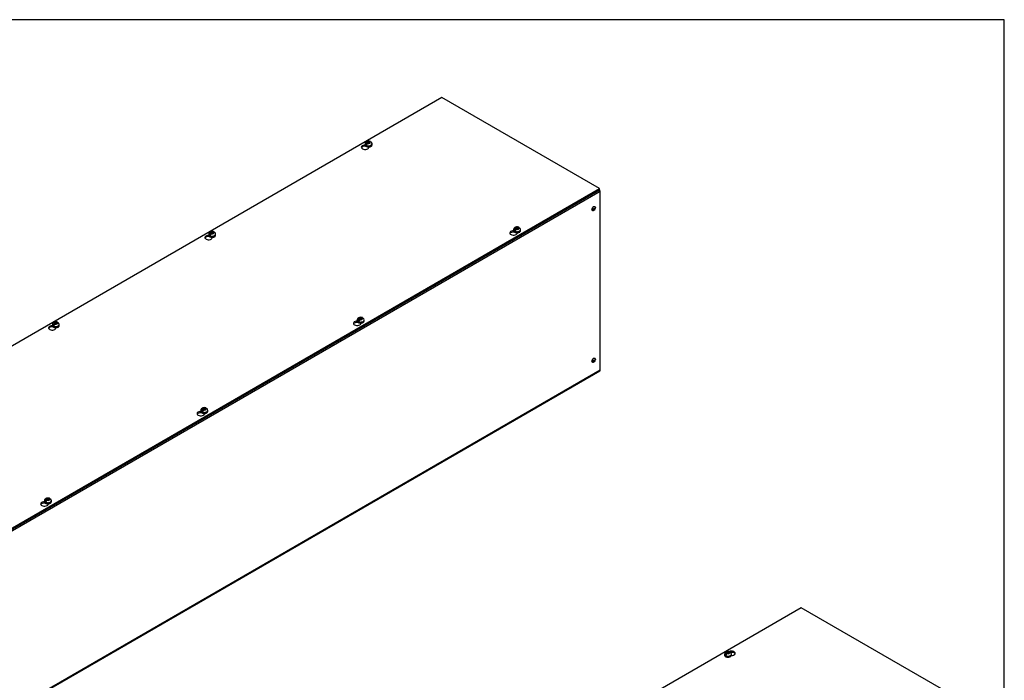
# Model space of a CAD drawing. Header units: inches. Extents: x 1 to 299, y -2 to 199.
# Tile 9 of 9: x 246 to 299, y 163 to 199. Entities that reach past the tile are written whole.
import ezdxf

# ---------------------------------------------------------------- set-up
doc = ezdxf.new("R2010")
doc.units = ezdxf.units.IN
doc.header["$MEASUREMENT"] = 0
for name, color, linetype in [('COM56315-3', 7, 'Continuous'), ('COM56318-3', 7, 'Continuous'), ('Default', 7, 'Continuous'), ('SCS19515', 7, 'Continuous')]:
    doc.layers.add(name, color=color, linetype=linetype)

# ---------------------------------------------------------------- blocks, each defined once
blk = doc.blocks.new('SE2')
at = {"layer": 'COM56315-3', "color": 7, "linetype": 'Continuous'}
for p, q in [((277.484, 189.617), (192.631, 140.627)), ((277.484, 179.937), (277.484, 189.617)), ((192.608, 130.897), (277.461, 179.887)), ((192.631, 130.947), (277.484, 179.937))]:
    blk.add_line(p, q, dxfattribs=at)
for centre, major_axis, start_param, end_param in [((277.407, 189.661), (0.054, -0.0935), 0.785398, 1.92132), ((277.079, 188.714), (0.067, 0.115), 3.534412, 5.890366), ((277.079, 180.49), (0.067, 0.115), 3.534412, 5.890366), ((277.407, 179.981), (-0.054, 0.0935), 3.141593, 3.926991)]:
    blk.add_ellipse(centre, major_axis=major_axis, ratio=0.57735, start_param=start_param, end_param=end_param, dxfattribs=at)
for centre in [(277.13, 188.685), (277.13, 180.461)]:
    blk.add_ellipse(centre, major_axis=(0.066, 0.115), ratio=0.57735, dxfattribs=at)
at = {"layer": 'COM56318-3', "color": 7, "linetype": 'Continuous'}
for p, q in [((268.896, 194.701), (226.514, 170.232)), ((277.439, 189.769), (268.896, 194.701)), ((264.751, 192.066), (264.751, 192.092)), ((264.751, 192.066), (264.767, 192.075)), ((264.928, 191.999), (264.928, 192.027)), ((235.057, 165.3), (277.439, 189.769)), ((235.057, 165.236), (277.439, 189.705)), ((277.439, 189.705), (277.439, 189.769)), ((256.266, 187.167), (256.266, 187.193)), ((256.266, 187.167), (256.281, 187.176)), ((256.443, 187.1), (256.443, 187.128)), ((272.808, 187.414), (272.808, 187.441)), ((272.808, 187.414), (272.824, 187.423)), ((272.985, 187.347), (272.985, 187.376)), ((247.781, 182.268), (247.781, 182.294)), ((247.781, 182.268), (247.796, 182.277)), ((247.958, 182.201), (247.958, 182.229)), ((264.323, 182.515), (264.323, 182.542)), ((264.323, 182.515), (264.338, 182.524)), ((264.5, 182.448), (264.5, 182.477)), ((255.838, 177.616), (255.838, 177.643)), ((255.838, 177.616), (255.853, 177.625)), ((256.014, 177.549), (256.014, 177.578)), ((247.352, 172.717), (247.352, 172.744)), ((247.352, 172.717), (247.368, 172.726)), ((247.529, 172.65), (247.529, 172.679))]:
    blk.add_line(p, q, dxfattribs=at)
for centre, major_axis, start_param, end_param in [((264.727, 192.013), (0.203, 0), 1.537047, 6.405229), ((264.727, 191.949), (-0.203, 0), 4.590345, 6.008059), ((256.241, 187.114), (0.203, 0), 1.537047, 6.405229), ((256.241, 187.05), (-0.203, 0), 4.590345, 6.008059), ((272.783, 187.362), (0.203, 0), 1.537047, 6.405229), ((272.783, 187.298), (-0.203, 0), 4.590345, 6.008059), ((247.756, 182.215), (0.203, 0), 1.537047, 6.405229), ((247.756, 182.151), (-0.203, 0), 4.590345, 6.008059), ((264.298, 182.463), (0.203, 0), 1.537047, 6.405229), ((264.298, 182.399), (-0.203, 0), 4.590345, 6.008059), ((255.813, 177.564), (0.203, 0), 1.537047, 6.405229), ((255.813, 177.5), (-0.203, 0), 4.590345, 6.008059), ((247.328, 172.665), (0.203, 0), 1.537047, 6.405229), ((247.328, 172.601), (-0.203, 0), 4.590345, 6.008059)]:
    blk.add_ellipse(centre, major_axis=major_axis, ratio=0.57735, start_param=start_param, end_param=end_param, dxfattribs=at)
at = {"layer": 'SCS19515', "color": 7, "linetype": 'Continuous'}
for p, q in [((264.963, 192.317), (264.933, 192.299)), ((264.732, 192.194), (264.732, 192.145)), ((264.839, 192.184), (264.768, 192.143)), ((264.863, 192.259), (264.832, 192.241)), ((264.863, 192.299), (264.933, 192.299)), ((264.863, 192.259), (264.863, 192.299)), ((264.863, 192.259), (264.863, 192.208)), ((264.863, 192.238), (264.933, 192.238)), ((264.875, 192.217), (264.905, 192.235)), ((264.975, 192.235), (264.905, 192.235)), ((264.933, 192.238), (264.933, 192.299)), ((264.975, 192.263), (264.933, 192.238)), ((264.975, 192.275), (265.006, 192.293)), ((264.975, 192.275), (264.975, 192.235)), ((265.107, 192.145), (265.107, 192.194)), ((272.788, 187.542), (272.788, 187.493)), ((272.896, 187.533), (272.825, 187.491)), ((272.92, 187.608), (272.889, 187.59)), ((272.92, 187.648), (272.989, 187.648)), ((272.92, 187.608), (272.92, 187.648)), ((272.92, 187.608), (272.92, 187.557)), ((272.92, 187.587), (272.989, 187.587)), ((272.931, 187.565), (272.962, 187.583)), ((273.032, 187.583), (272.962, 187.583)), ((273.02, 187.666), (272.989, 187.648)), ((272.989, 187.587), (272.989, 187.648)), ((273.032, 187.611), (272.989, 187.587)), ((273.032, 187.623), (273.063, 187.641)), ((273.032, 187.623), (273.032, 187.583)), ((273.163, 187.493), (273.163, 187.542)), ((256.246, 187.295), (256.246, 187.246)), ((256.354, 187.285), (256.283, 187.244)), ((256.378, 187.36), (256.347, 187.342)), ((256.378, 187.4), (256.447, 187.4)), ((256.378, 187.36), (256.378, 187.4)), ((256.378, 187.36), (256.378, 187.309)), ((256.378, 187.339), (256.447, 187.339)), ((256.389, 187.318), (256.42, 187.336)), ((256.49, 187.336), (256.42, 187.336)), ((256.478, 187.418), (256.447, 187.4)), ((256.447, 187.339), (256.447, 187.4)), ((256.49, 187.364), (256.447, 187.339)), ((256.49, 187.376), (256.521, 187.394)), ((256.49, 187.376), (256.49, 187.336)), ((256.621, 187.246), (256.621, 187.295)), ((264.435, 182.709), (264.404, 182.691)), ((264.435, 182.749), (264.504, 182.749)), ((264.435, 182.709), (264.435, 182.749)), ((264.435, 182.709), (264.435, 182.658)), ((264.535, 182.767), (264.504, 182.749)), ((264.504, 182.688), (264.504, 182.749)), ((264.547, 182.712), (264.504, 182.688)), ((264.547, 182.724), (264.577, 182.742)), ((264.547, 182.724), (264.547, 182.684)), ((247.761, 182.396), (247.761, 182.347)), ((247.869, 182.386), (247.797, 182.345)), ((247.892, 182.461), (247.862, 182.443)), ((247.892, 182.501), (247.962, 182.501)), ((247.892, 182.461), (247.892, 182.501)), ((247.892, 182.461), (247.892, 182.41)), ((247.892, 182.44), (247.962, 182.44)), ((247.904, 182.419), (247.935, 182.437)), ((248.004, 182.437), (247.935, 182.437)), ((247.993, 182.519), (247.962, 182.501)), ((247.962, 182.44), (247.962, 182.501)), ((248.004, 182.465), (247.962, 182.44)), ((248.004, 182.477), (248.035, 182.495)), ((248.004, 182.477), (248.004, 182.437)), ((248.136, 182.347), (248.136, 182.396)), ((264.303, 182.643), (264.303, 182.594)), ((264.411, 182.634), (264.339, 182.592)), ((264.435, 182.688), (264.504, 182.688)), ((264.446, 182.666), (264.477, 182.684)), ((264.547, 182.684), (264.477, 182.684)), ((264.678, 182.594), (264.678, 182.643)), ((255.818, 177.744), (255.818, 177.695)), ((255.925, 177.735), (255.854, 177.693)), ((255.949, 177.81), (255.918, 177.792)), ((255.949, 177.85), (256.019, 177.85)), ((255.949, 177.81), (255.949, 177.85)), ((255.949, 177.81), (255.949, 177.759)), ((255.949, 177.789), (256.019, 177.789)), ((255.961, 177.767), (255.992, 177.785)), ((256.061, 177.785), (255.992, 177.785)), ((256.05, 177.868), (256.019, 177.85)), ((256.019, 177.789), (256.019, 177.85)), ((256.061, 177.813), (256.019, 177.789)), ((256.061, 177.825), (256.092, 177.843)), ((256.061, 177.825), (256.061, 177.785)), ((256.193, 177.695), (256.193, 177.744)), ((247.332, 172.845), (247.332, 172.796)), ((247.44, 172.836), (247.369, 172.794)), ((247.464, 172.911), (247.433, 172.893)), ((247.464, 172.951), (247.534, 172.951)), ((247.464, 172.911), (247.464, 172.951)), ((247.464, 172.911), (247.464, 172.86)), ((247.464, 172.89), (247.534, 172.89)), ((247.476, 172.868), (247.506, 172.886)), ((247.576, 172.886), (247.506, 172.886)), ((247.564, 172.969), (247.534, 172.951)), ((247.534, 172.89), (247.534, 172.951)), ((247.576, 172.914), (247.534, 172.89)), ((247.576, 172.926), (247.607, 172.944)), ((247.576, 172.926), (247.576, 172.886)), ((247.707, 172.796), (247.707, 172.845))]:
    blk.add_line(p, q, dxfattribs=at)
for centre, radius, start, end in [((264.91, 192.12), 0.144, 122.6431, 170.9725), ((264.952, 192.096), 0.144, 122.6435, 170.9722), ((264.979, 192.193), 0.127, 0.361, 52.3843), ((272.966, 187.469), 0.144, 122.6431, 170.9725), ((273.009, 187.444), 0.144, 122.6435, 170.9722), ((273.035, 187.542), 0.127, 0.361, 52.3843), ((256.424, 187.221), 0.144, 122.6431, 170.9725), ((256.467, 187.197), 0.144, 122.6435, 170.9722), ((256.493, 187.294), 0.127, 0.361, 52.3843), ((264.55, 182.643), 0.127, 0.361, 52.3843), ((247.939, 182.322), 0.144, 122.6431, 170.9725), ((247.982, 182.298), 0.144, 122.6435, 170.9722), ((248.008, 182.395), 0.127, 0.361, 52.3843), ((264.481, 182.57), 0.144, 122.6431, 170.9725), ((264.524, 182.545), 0.144, 122.6435, 170.9722), ((255.996, 177.671), 0.144, 122.6431, 170.9725), ((256.038, 177.646), 0.144, 122.6435, 170.9722), ((256.065, 177.744), 0.127, 0.361, 52.3843), ((247.511, 172.772), 0.144, 122.6431, 170.9725), ((247.553, 172.747), 0.144, 122.6435, 170.9722), ((247.58, 172.845), 0.127, 0.361, 52.3843)]:
    blk.add_arc(centre, radius, start, end, dxfattribs=at)
for centre, major_axis, start_param, end_param in [((264.919, 192.267), (0.0975, 0), 1.098165, 3.614224), ((264.919, 192.194), (0.188, 0), 3.141079, 6.283185), ((264.919, 192.145), (-0.188, 0), 0, 3.141593), ((264.919, 192.206), (-0.186, 0), 0.623612, 0.947184), ((264.919, 192.267), (-0.0975, 0), 1.098165, 3.614224), ((264.919, 192.194), (0.188, 0), 0, 0.002282), ((272.976, 187.542), (0.188, 0), 3.141079, 6.283185), ((272.976, 187.615), (0.0975, 0), 1.098165, 3.614224), ((272.976, 187.615), (-0.0975, 0), 1.098165, 3.614224), ((272.976, 187.542), (0.188, 0), 0, 0.002282), ((256.434, 187.295), (0.188, 0), 3.141079, 6.283185), ((256.434, 187.246), (-0.188, 0), 0, 3.141593), ((256.434, 187.307), (-0.186, 0), 0.623612, 0.947184), ((256.434, 187.368), (0.0975, 0), 1.098165, 3.614224), ((256.434, 187.368), (-0.0975, 0), 1.098165, 3.614224), ((256.434, 187.295), (0.188, 0), 0, 0.002282), ((272.976, 187.493), (-0.188, 0), 0, 3.141593), ((272.976, 187.554), (-0.186, 0), 0.623612, 0.947184), ((264.491, 182.716), (0.0975, 0), 1.098165, 3.614224), ((264.491, 182.716), (-0.0975, 0), 1.098165, 3.614224), ((247.948, 182.396), (0.187, 0), 3.141079, 6.283185), ((247.948, 182.347), (-0.187, 0), 0, 3.141593), ((247.948, 182.408), (-0.186, 0), 0.623612, 0.947184), ((247.948, 182.469), (0.0975, 0), 1.098165, 3.614224), ((247.948, 182.469), (-0.0975, 0), 1.098165, 3.614224), ((247.948, 182.396), (0.187, 0), 0, 0.002282), ((264.491, 182.643), (0.188, 0), 3.141079, 6.283185), ((264.491, 182.594), (-0.187, 0), 0, 3.141593), ((264.491, 182.655), (-0.186, 0), 0.623612, 0.947184), ((264.491, 182.643), (0.188, 0), 0, 0.002282), ((256.005, 177.744), (0.187, 0), 3.141079, 6.283185), ((256.005, 177.695), (-0.188, 0), 0, 3.141593), ((256.005, 177.756), (-0.186, 0), 0.623612, 0.947184), ((256.005, 177.817), (0.0975, 0), 1.098165, 3.614224), ((256.005, 177.817), (-0.0975, 0), 1.098165, 3.614224), ((256.005, 177.744), (0.187, 0), 0, 0.002282), ((247.52, 172.845), (0.188, 0), 3.141079, 6.283185), ((247.52, 172.796), (-0.188, 0), 0, 3.141593), ((247.52, 172.857), (-0.186, 0), 0.623612, 0.947184), ((247.52, 172.919), (0.0975, 0), 1.098165, 3.614224), ((247.52, 172.919), (-0.0975, 0), 1.098165, 3.614224), ((247.52, 172.845), (0.188, 0), 0, 0.002282)]:
    blk.add_ellipse(centre, major_axis=major_axis, ratio=0.57735, start_param=start_param, end_param=end_param, dxfattribs=at)
for points, knots in [([(265.005, 192.323), (265, 192.326), (264.982, 192.334), (264.944, 192.34), (264.895, 192.34), (264.846, 192.331), (264.803, 192.313), (264.769, 192.286), (264.746, 192.255), (264.733, 192.223), (264.733, 192.203), (264.733, 192.194)], [0, 0, 0, 0, 0.045765, 0.175521, 0.307527, 0.442956, 0.585032, 0.704905, 0.817036, 0.925894, 1, 1, 1, 1]), ([(265.028, 192.293), (265.027, 192.297), (265.026, 192.301), (265.024, 192.307), (265.022, 192.31), (265.018, 192.316), (265.016, 192.318), (265.011, 192.322), (265.008, 192.323), (265.002, 192.325), (264.999, 192.326), (264.993, 192.327), (264.989, 192.326), (264.982, 192.325), (264.978, 192.324), (264.971, 192.321), (264.967, 192.319), (264.963, 192.317)], [0, 0, 0, 0, 0.125, 0.125, 0.25, 0.25, 0.375, 0.375, 0.5, 0.5, 0.625, 0.625, 0.75, 0.75, 0.875, 0.875, 1, 1, 1, 1]), ([(264.733, 192.147), (264.733, 192.141), (264.731, 192.126), (264.742, 192.101), (264.764, 192.075), (264.796, 192.053), (264.836, 192.036), (264.882, 192.027), (264.931, 192.025), (264.979, 192.03), (265.023, 192.044), (265.061, 192.064), (265.088, 192.09), (265.105, 192.118), (265.105, 192.136), (265.105, 192.145)], [0, 0, 0, 0, 0.036751, 0.112582, 0.188872, 0.269492, 0.353379, 0.437734, 0.52187, 0.606105, 0.690825, 0.776546, 0.863531, 0.938205, 1, 1, 1, 1]), ([(265.006, 192.293), (265.01, 192.295), (265.013, 192.297), (265.021, 192.3), (265.025, 192.301), (265.032, 192.302), (265.035, 192.302), (265.042, 192.302), (265.045, 192.301), (265.051, 192.299), (265.053, 192.297), (265.056, 192.295), (265.057, 192.295), (265.057, 192.295)], [0, 0, 0, 0, 0.125, 0.125, 0.25, 0.25, 0.375, 0.375, 0.5, 0.5, 0.625, 0.625, 0.6402307, 0.6402307, 0.6402307, 0.6402307]), ([(273.062, 187.672), (273.057, 187.674), (273.039, 187.682), (273.001, 187.688), (272.952, 187.689), (272.903, 187.679), (272.86, 187.661), (272.826, 187.635), (272.803, 187.604), (272.79, 187.571), (272.789, 187.551), (272.79, 187.542)], [0, 0, 0, 0, 0.045765, 0.175521, 0.307527, 0.442956, 0.585032, 0.704905, 0.817036, 0.925894, 1, 1, 1, 1]), ([(273.085, 187.641), (273.084, 187.645), (273.083, 187.649), (273.08, 187.656), (273.079, 187.659), (273.075, 187.664), (273.073, 187.666), (273.068, 187.67), (273.065, 187.672), (273.059, 187.674), (273.056, 187.675), (273.049, 187.675), (273.046, 187.675), (273.039, 187.673), (273.035, 187.672), (273.028, 187.67), (273.024, 187.668), (273.02, 187.666)], [0, 0, 0, 0, 0.125, 0.125, 0.25, 0.25, 0.375, 0.375, 0.5, 0.5, 0.625, 0.625, 0.75, 0.75, 0.875, 0.875, 1, 1, 1, 1]), ([(273.063, 187.641), (273.066, 187.643), (273.07, 187.645), (273.078, 187.648), (273.081, 187.649), (273.088, 187.65), (273.092, 187.65), (273.099, 187.65), (273.102, 187.649), (273.107, 187.647), (273.11, 187.646), (273.113, 187.644), (273.113, 187.643), (273.114, 187.643)], [0, 0, 0, 0, 0.125, 0.125, 0.25, 0.25, 0.375, 0.375, 0.5, 0.5, 0.625, 0.625, 0.6402307, 0.6402307, 0.6402307, 0.6402307]), ([(256.52, 187.424), (256.515, 187.427), (256.497, 187.435), (256.459, 187.441), (256.41, 187.441), (256.361, 187.432), (256.318, 187.414), (256.284, 187.387), (256.261, 187.356), (256.248, 187.324), (256.247, 187.304), (256.247, 187.295)], [0, 0, 0, 0, 0.045765, 0.175521, 0.307527, 0.442956, 0.585032, 0.704905, 0.817036, 0.925894, 1, 1, 1, 1]), ([(256.248, 187.248), (256.247, 187.242), (256.246, 187.227), (256.257, 187.202), (256.279, 187.176), (256.31, 187.154), (256.35, 187.137), (256.397, 187.128), (256.446, 187.126), (256.494, 187.131), (256.538, 187.145), (256.576, 187.165), (256.603, 187.191), (256.619, 187.219), (256.62, 187.237), (256.62, 187.246)], [0, 0, 0, 0, 0.036751, 0.112582, 0.188872, 0.269492, 0.353379, 0.437734, 0.52187, 0.606105, 0.690825, 0.776546, 0.863531, 0.938205, 1, 1, 1, 1]), ([(256.542, 187.394), (256.542, 187.398), (256.541, 187.402), (256.538, 187.408), (256.537, 187.411), (256.533, 187.417), (256.531, 187.419), (256.526, 187.423), (256.523, 187.424), (256.517, 187.426), (256.514, 187.427), (256.507, 187.428), (256.504, 187.427), (256.497, 187.426), (256.493, 187.425), (256.486, 187.422), (256.482, 187.42), (256.478, 187.418)], [0, 0, 0, 0, 0.125, 0.125, 0.25, 0.25, 0.375, 0.375, 0.5, 0.5, 0.625, 0.625, 0.75, 0.75, 0.875, 0.875, 1, 1, 1, 1]), ([(256.521, 187.394), (256.524, 187.396), (256.528, 187.398), (256.536, 187.401), (256.539, 187.402), (256.546, 187.403), (256.55, 187.403), (256.556, 187.403), (256.56, 187.402), (256.565, 187.4), (256.568, 187.398), (256.571, 187.396), (256.571, 187.396), (256.572, 187.396)], [0, 0, 0, 0, 0.125, 0.125, 0.25, 0.25, 0.375, 0.375, 0.5, 0.5, 0.625, 0.625, 0.6402307, 0.6402307, 0.6402307, 0.6402307]), ([(272.79, 187.495), (272.789, 187.489), (272.788, 187.475), (272.799, 187.449), (272.821, 187.423), (272.852, 187.401), (272.893, 187.385), (272.939, 187.375), (272.988, 187.373), (273.036, 187.379), (273.08, 187.392), (273.118, 187.412), (273.145, 187.438), (273.161, 187.467), (273.162, 187.484), (273.162, 187.494)], [0, 0, 0, 0, 0.036751, 0.112582, 0.188872, 0.269492, 0.353379, 0.437734, 0.52187, 0.606105, 0.690825, 0.776546, 0.863531, 0.938205, 1, 1, 1, 1]), ([(264.577, 182.773), (264.571, 182.775), (264.554, 182.783), (264.515, 182.789), (264.467, 182.79), (264.418, 182.78), (264.375, 182.762), (264.341, 182.736), (264.318, 182.705), (264.304, 182.672), (264.304, 182.653), (264.304, 182.643)], [0, 0, 0, 0, 0.045765, 0.175521, 0.307527, 0.442956, 0.585032, 0.704905, 0.817036, 0.925894, 1, 1, 1, 1]), ([(264.599, 182.743), (264.599, 182.746), (264.598, 182.75), (264.595, 182.757), (264.593, 182.76), (264.59, 182.765), (264.587, 182.767), (264.582, 182.771), (264.58, 182.773), (264.574, 182.775), (264.571, 182.776), (264.564, 182.776), (264.561, 182.776), (264.554, 182.775), (264.55, 182.773), (264.542, 182.771), (264.539, 182.769), (264.535, 182.767)], [0, 0, 0, 0, 0.125, 0.125, 0.25, 0.25, 0.375, 0.375, 0.5, 0.5, 0.625, 0.625, 0.75, 0.75, 0.875, 0.875, 1, 1, 1, 1]), ([(264.577, 182.742), (264.581, 182.744), (264.585, 182.746), (264.592, 182.749), (264.596, 182.75), (264.603, 182.751), (264.607, 182.751), (264.613, 182.751), (264.616, 182.75), (264.622, 182.748), (264.625, 182.747), (264.628, 182.745), (264.628, 182.744), (264.628, 182.744)], [0, 0, 0, 0, 0.125, 0.125, 0.25, 0.25, 0.375, 0.375, 0.5, 0.5, 0.625, 0.625, 0.6402307, 0.6402307, 0.6402307, 0.6402307]), ([(248.035, 182.525), (248.029, 182.528), (248.012, 182.536), (247.973, 182.542), (247.925, 182.542), (247.876, 182.533), (247.833, 182.515), (247.799, 182.488), (247.776, 182.457), (247.762, 182.425), (247.762, 182.405), (247.762, 182.396)], [0, 0, 0, 0, 0.045765, 0.175521, 0.307527, 0.442956, 0.585032, 0.704905, 0.817036, 0.925894, 1, 1, 1, 1]), ([(247.763, 182.349), (247.762, 182.343), (247.761, 182.329), (247.772, 182.303), (247.793, 182.277), (247.825, 182.255), (247.865, 182.238), (247.911, 182.229), (247.96, 182.227), (248.008, 182.232), (248.053, 182.246), (248.091, 182.266), (248.118, 182.292), (248.134, 182.32), (248.135, 182.338), (248.135, 182.347)], [0, 0, 0, 0, 0.036751, 0.112582, 0.188872, 0.269492, 0.353379, 0.437734, 0.52187, 0.606105, 0.690825, 0.776546, 0.863531, 0.938205, 1, 1, 1, 1]), ([(248.057, 182.495), (248.057, 182.499), (248.056, 182.503), (248.053, 182.509), (248.051, 182.512), (248.048, 182.518), (248.045, 182.52), (248.04, 182.524), (248.038, 182.525), (248.032, 182.527), (248.029, 182.528), (248.022, 182.529), (248.019, 182.528), (248.012, 182.527), (248.008, 182.526), (248, 182.523), (247.997, 182.521), (247.993, 182.519)], [0, 0, 0, 0, 0.125, 0.125, 0.25, 0.25, 0.375, 0.375, 0.5, 0.5, 0.625, 0.625, 0.75, 0.75, 0.875, 0.875, 1, 1, 1, 1]), ([(248.035, 182.495), (248.039, 182.497), (248.043, 182.499), (248.05, 182.502), (248.054, 182.503), (248.061, 182.504), (248.065, 182.504), (248.071, 182.504), (248.074, 182.503), (248.08, 182.501), (248.083, 182.499), (248.086, 182.497), (248.086, 182.497), (248.086, 182.497)], [0, 0, 0, 0, 0.125, 0.125, 0.25, 0.25, 0.375, 0.375, 0.5, 0.5, 0.625, 0.625, 0.6402307, 0.6402307, 0.6402307, 0.6402307]), ([(264.305, 182.596), (264.304, 182.59), (264.303, 182.576), (264.314, 182.55), (264.335, 182.524), (264.367, 182.502), (264.407, 182.486), (264.454, 182.476), (264.502, 182.474), (264.55, 182.48), (264.595, 182.493), (264.633, 182.513), (264.66, 182.539), (264.676, 182.568), (264.677, 182.585), (264.677, 182.595)], [0, 0, 0, 0, 0.036751, 0.112582, 0.188872, 0.269492, 0.353379, 0.437734, 0.52187, 0.606105, 0.690825, 0.776546, 0.863531, 0.938205, 1, 1, 1, 1]), ([(255.819, 177.697), (255.819, 177.691), (255.818, 177.677), (255.829, 177.651), (255.85, 177.625), (255.882, 177.603), (255.922, 177.587), (255.968, 177.577), (256.017, 177.575), (256.065, 177.581), (256.11, 177.594), (256.148, 177.614), (256.175, 177.64), (256.191, 177.669), (256.191, 177.687), (256.192, 177.696)], [0, 0, 0, 0, 0.036751, 0.112582, 0.188872, 0.269492, 0.353379, 0.437734, 0.52187, 0.606105, 0.690825, 0.776546, 0.863531, 0.938205, 1, 1, 1, 1]), ([(256.091, 177.874), (256.086, 177.876), (256.068, 177.884), (256.03, 177.89), (255.982, 177.891), (255.933, 177.881), (255.89, 177.863), (255.856, 177.837), (255.832, 177.806), (255.819, 177.773), (255.819, 177.754), (255.819, 177.744)], [0, 0, 0, 0, 0.045765, 0.175521, 0.307527, 0.442956, 0.585032, 0.704905, 0.817036, 0.925894, 1, 1, 1, 1]), ([(256.114, 177.844), (256.113, 177.847), (256.112, 177.851), (256.11, 177.858), (256.108, 177.861), (256.104, 177.866), (256.102, 177.869), (256.097, 177.872), (256.095, 177.874), (256.089, 177.876), (256.085, 177.877), (256.079, 177.877), (256.075, 177.877), (256.068, 177.876), (256.065, 177.874), (256.057, 177.872), (256.053, 177.87), (256.05, 177.868)], [0, 0, 0, 0, 0.125, 0.125, 0.25, 0.25, 0.375, 0.375, 0.5, 0.5, 0.625, 0.625, 0.75, 0.75, 0.875, 0.875, 1, 1, 1, 1]), ([(256.092, 177.843), (256.096, 177.845), (256.1, 177.847), (256.107, 177.85), (256.111, 177.851), (256.118, 177.852), (256.121, 177.853), (256.128, 177.852), (256.131, 177.851), (256.137, 177.849), (256.14, 177.848), (256.142, 177.846), (256.143, 177.845), (256.143, 177.845)], [0, 0, 0, 0, 0.125, 0.125, 0.25, 0.25, 0.375, 0.375, 0.5, 0.5, 0.625, 0.625, 0.6402307, 0.6402307, 0.6402307, 0.6402307]), ([(247.334, 172.798), (247.334, 172.792), (247.332, 172.778), (247.343, 172.752), (247.365, 172.726), (247.396, 172.704), (247.437, 172.688), (247.483, 172.678), (247.532, 172.676), (247.58, 172.682), (247.624, 172.695), (247.662, 172.715), (247.689, 172.741), (247.705, 172.77), (247.706, 172.788), (247.706, 172.797)], [0, 0, 0, 0, 0.036751, 0.112582, 0.188872, 0.269492, 0.353379, 0.437734, 0.52187, 0.606105, 0.690825, 0.776546, 0.863531, 0.938205, 1, 1, 1, 1]), ([(247.606, 172.975), (247.601, 172.977), (247.583, 172.985), (247.545, 172.991), (247.496, 172.992), (247.447, 172.983), (247.404, 172.964), (247.37, 172.938), (247.347, 172.907), (247.334, 172.874), (247.334, 172.855), (247.334, 172.845)], [0, 0, 0, 0, 0.045765, 0.175521, 0.307527, 0.442956, 0.585032, 0.704905, 0.817036, 0.925894, 1, 1, 1, 1]), ([(247.629, 172.945), (247.628, 172.948), (247.627, 172.952), (247.624, 172.959), (247.623, 172.962), (247.619, 172.967), (247.617, 172.97), (247.612, 172.973), (247.609, 172.975), (247.603, 172.977), (247.6, 172.978), (247.594, 172.978), (247.59, 172.978), (247.583, 172.977), (247.579, 172.975), (247.572, 172.973), (247.568, 172.971), (247.564, 172.969)], [0, 0, 0, 0, 0.125, 0.125, 0.25, 0.25, 0.375, 0.375, 0.5, 0.5, 0.625, 0.625, 0.75, 0.75, 0.875, 0.875, 1, 1, 1, 1]), ([(247.607, 172.944), (247.611, 172.946), (247.614, 172.948), (247.622, 172.951), (247.625, 172.952), (247.633, 172.953), (247.636, 172.954), (247.643, 172.953), (247.646, 172.952), (247.652, 172.95), (247.654, 172.949), (247.657, 172.947), (247.657, 172.946), (247.658, 172.946)], [0, 0, 0, 0, 0.125, 0.125, 0.25, 0.25, 0.375, 0.375, 0.5, 0.5, 0.625, 0.625, 0.6402307, 0.6402307, 0.6402307, 0.6402307])]:
    blk.add_open_spline(points, degree=3, knots=knots, dxfattribs=at)
blk = doc.blocks.new('SE3')
at = {"layer": 'COM56318-3', "color": 7, "linetype": 'Continuous'}
for p, q in [((288.394, 167.037), (246.011, 142.568)), ((296.936, 162.105), (288.394, 167.037))]:
    blk.add_line(p, q, dxfattribs=at)
for centre, major_axis, start_param, end_param in [((284.608, 164.571), (-0.203, 0), 1.52323, 5.349832), ((284.608, 164.507), (0.203, 0), 0.275127, 1.795245)]:
    blk.add_ellipse(centre, major_axis=major_axis, ratio=0.57735, start_param=start_param, end_param=end_param, dxfattribs=at)
at = {"layer": 'SCS19515', "color": 7, "linetype": 'Continuous'}
for p, q in [((284.36, 164.595), (284.329, 164.577)), ((284.36, 164.635), (284.43, 164.635)), ((284.36, 164.595), (284.36, 164.635)), ((284.36, 164.595), (284.36, 164.544)), ((284.36, 164.574), (284.43, 164.574)), ((284.372, 164.553), (284.403, 164.57)), ((284.472, 164.57), (284.403, 164.57)), ((284.46, 164.653), (284.43, 164.635)), ((284.43, 164.574), (284.43, 164.635)), ((284.472, 164.598), (284.43, 164.574)), ((284.472, 164.611), (284.503, 164.628)), ((284.472, 164.611), (284.472, 164.57)), ((284.229, 164.529), (284.229, 164.48)), ((284.336, 164.52), (284.265, 164.479)), ((284.604, 164.48), (284.604, 164.529))]:
    blk.add_line(p, q, dxfattribs=at)
for centre, radius, start, end in [((284.365, 164.526), 0.136, 117.5739, 178.9126), ((284.407, 164.456), 0.144, 122.6431, 170.9725), ((284.415, 164.438), 0.238, 68.5038, 118.438), ((284.449, 164.432), 0.144, 122.6435, 170.9722), ((284.48, 164.532), 0.122, 358.6147, 53.0679)]:
    blk.add_arc(centre, radius, start, end, dxfattribs=at)
for centre, major_axis, start_param, end_param in [((284.416, 164.603), (0.0975, 0), 1.098165, 3.614224), ((284.416, 164.603), (-0.0975, 0), 1.098165, 3.614224), ((284.416, 164.529), (-0.187, 0), 0.002282, 3.141079), ((284.416, 164.48), (0.188, 0), 3.141593, 6.283185), ((284.416, 164.541), (-0.186, 0), 0.623612, 0.947184)]:
    blk.add_ellipse(centre, major_axis=major_axis, ratio=0.57735, start_param=start_param, end_param=end_param, dxfattribs=at)
for points, knots in [([(284.525, 164.629), (284.524, 164.633), (284.523, 164.636), (284.521, 164.643), (284.519, 164.646), (284.515, 164.651), (284.513, 164.654), (284.508, 164.658), (284.505, 164.659), (284.5, 164.661), (284.496, 164.662), (284.49, 164.662), (284.486, 164.662), (284.479, 164.661), (284.475, 164.66), (284.468, 164.657), (284.464, 164.655), (284.46, 164.653)], [0, 0, 0, 0, 0.125, 0.125, 0.25, 0.25, 0.375, 0.375, 0.5, 0.5, 0.625, 0.625, 0.75, 0.75, 0.875, 0.875, 1, 1, 1, 1]), ([(284.503, 164.628), (284.507, 164.631), (284.511, 164.632), (284.518, 164.635), (284.522, 164.636), (284.529, 164.638), (284.532, 164.638), (284.539, 164.637), (284.542, 164.637), (284.548, 164.635), (284.551, 164.633), (284.553, 164.631), (284.554, 164.631), (284.554, 164.63)], [0, 0, 0, 0, 0.125, 0.125, 0.25, 0.25, 0.375, 0.375, 0.5, 0.5, 0.625, 0.625, 0.6405416, 0.6405416, 0.6405416, 0.6405416]), ([(284.23, 164.479), (284.229, 164.477), (284.228, 164.464), (284.237, 164.441), (284.257, 164.414), (284.287, 164.391), (284.326, 164.374), (284.372, 164.363), (284.421, 164.36), (284.469, 164.365), (284.512, 164.376), (284.533, 164.387), (284.544, 164.392)], [0, 0, 0, 0, 0.025112, 0.128246, 0.23115, 0.339557, 0.452913, 0.567342, 0.681464, 0.795633, 0.910383, 1, 1, 1, 1]), ([(284.544, 164.392), (284.55, 164.397), (284.567, 164.407), (284.589, 164.43), (284.602, 164.457), (284.602, 164.472), (284.602, 164.478)], [0, 0, 0, 0, 0.183141, 0.530925, 0.828588, 1, 1, 1, 1])]:
    blk.add_open_spline(points, degree=3, knots=knots, dxfattribs=at)
blk = doc.blocks.new('BORDER')
at = {"layer": 'Default', "color": 7, "linetype": 'Continuous'}
for p, q in [((0, 27.86), (-41.86, 27.86)), ((0, 0), (0, 27.86))]:
    blk.add_line(p, q, dxfattribs=at)

msp = doc.modelspace()

# ---------------------------------------------------------------- block references
at = {"layer": 'Default', "color": 7, "xscale": 7.12, "yscale": 7.12, "zscale": 7.12}
msp.add_blockref('BORDER', (299.411, 0.564), dxfattribs=at)
at = {"layer": 'Default'}
for name in ['SE2', 'SE3']:
    msp.add_blockref(name, (0, 0), dxfattribs=at)

doc.saveas('drawing.dxf')
